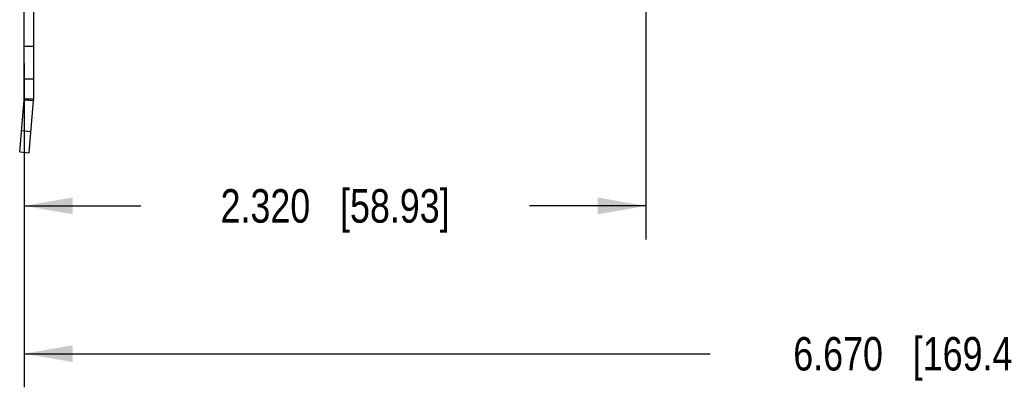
# Model space of a CAD drawing. Header units: inches. Extents: x 0.2 to 16.8, y 0.1 to 10.8.
# Tile 2 of 11: x 7.7 to 11.4, y 2.6 to 3.9. Entities that reach past the tile are written whole.
import ezdxf

# ---------------------------------------------------------------- set-up
doc = ezdxf.new("R2010")
doc.units = ezdxf.units.IN
doc.header["$LTSCALE"] = 0.935
doc.header["$MEASUREMENT"] = 0
doc.layers.get('0').update_dxf_attribs({"linetype": 'CONTINUOUS'})
doc.layers.add('DIMENSIONS', color=7, linetype='CONTINUOUS')
doc.styles.get("Standard").update_dxf_attribs({"font": 'txt', "width": 0.8})
doc.dimstyles.new('DIMSTYLE_1', dxfattribs={"dimtxt": 0.125, "dimasz": 0.18, "dimexe": 0.18, "dimexo": 0.0625, "dimgap": 0.09, "dimtad": 0, "dimtih": 1, "dimtoh": 1, "dimdec": 3, "dimzin": 4, "dimdsep": 46, "dimtxsty": 'STANDARD', "dimblk": '_FILLED', "dimblk1": '_FILLED', "dimblk2": '_FILLED', "dimcen": 0.09, "dimadec": 0, "dimazin": 0, "dimtp": 0.01, "dimtm": 0.01, "dimtfac": 1, "dimtdec": 3, "dimtofl": 0, "dimtmove": 0, "dimatfit": 3, "dimldrblk": '_FILLED', "dimfxl": 1, "dimtolj": 1, "dimtzin": 4, "dimarcsym": 0})

# ---------------------------------------------------------------- blocks, each defined once
blk = doc.blocks.new('_FILLED')
at = {"color": 0, "linetype": 'BYBLOCK'}
blk.add_solid([(0, 0), (-1, 0.174), (-1, -0.174)], dxfattribs=at)
blk = doc.blocks.new('*D1')
at = {"layer": 'DIMENSIONS', "color": 2, "linetype": 'CONTINUOUS'}
for p, q in [((14.3774, 4.4776), (14.3772, 2.5656)), ((7.7071, 3.7748), (7.707, 2.5661)), ((7.707, 2.6911), (10.2671, 2.6911)), ((14.3772, 2.6906), (11.8171, 2.6911))]:
    blk.add_line(p, q, dxfattribs=at)
at = {"layer": 'DIMENSIONS', "color": 2, "linetype": 'CONTINUOUS', "xscale": 0.18, "yscale": 0.18, "zscale": 0.18}
for p, rotation in [((7.707, 2.6911), 180), ((14.3772, 2.6906), 359.9875850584)]:
    blk.add_blockref('_FILLED', p, dxfattribs=dict(at, rotation=rotation))
at = {"layer": 'DIMENSIONS', "color": 2, "linetype": 'CONTINUOUS', "insert": (11.0421, 2.7533), "char_height": 0.125, "width": 1.425, "attachment_point": 2, "line_spacing_factor": 0.9}
blk.add_mtext('6.670{\\Ftxt.shx;\\W1.000000;\\H0.125000; }[169.42]', dxfattribs=at)
blk = doc.blocks.new('*D2')
at = {"layer": 'DIMENSIONS', "color": 2, "linetype": 'CONTINUOUS'}
for p, q in [((10.0274, 4.2691), (10.0273, 3.1176)), ((7.7071, 3.7748), (7.707, 3.1178)), ((7.7071, 3.2428), (8.1422, 3.2428)), ((10.0273, 3.2426), (9.5922, 3.2428))]:
    blk.add_line(p, q, dxfattribs=at)
at = {"layer": 'DIMENSIONS', "color": 2, "linetype": 'CONTINUOUS', "xscale": 0.18, "yscale": 0.18, "zscale": 0.18}
for p, rotation in [((7.7071, 3.2428), 180), ((10.0273, 3.2426), 359.9745910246)]:
    blk.add_blockref('_FILLED', p, dxfattribs=dict(at, rotation=rotation))
at = {"layer": 'DIMENSIONS', "color": 2, "linetype": 'CONTINUOUS', "insert": (8.8672, 3.3052), "char_height": 0.125, "width": 1.325, "attachment_point": 2, "line_spacing_factor": 0.9}
blk.add_mtext('2.320{\\Ftxt.shx;\\W1.000000;\\H0.125000; }[58.93]', dxfattribs=at)

msp = doc.modelspace()

# ---------------------------------------------------------------- linework, layer by layer
at = {"color": 7, "linetype": 'CONTINUOUS'}
for p, q in [((7.7071, 3.6422), (7.7075, 8.1262)), ((7.7421, 3.6422), (7.7425, 8.1262)), ((7.7421, 3.8373), (7.7071, 3.8373)), ((7.7421, 3.7162), (7.7071, 3.7162)), ((7.6899, 3.4439), (7.707, 3.6391)), ((7.707, 3.6391), (7.7418, 3.6361)), ((7.7071, 3.6422), (7.7421, 3.6422)), ((7.7247, 3.4408), (7.7418, 3.6361)), ((7.6968, 3.5236), (7.7317, 3.5205)), ((7.6899, 3.4439), (7.7247, 3.4408))]:
    msp.add_line(p, q, dxfattribs=at)
for radius in [0.035, 0.07]:
    msp.add_arc((7.6721, 3.6422), radius, 354.9952, 359.9952, dxfattribs=at)

# ---------------------------------------------------------------- dimensions: what is measured, and where the dimension line sits
at = {"layer": 'DIMENSIONS', "color": 2, "linetype": 'CONTINUOUS'}
for base, p2, picture, middle in [((14.3772, 2.6906), (14.3774, 4.4776), '*D1', (10.8921, 2.6908)), ((10.0273, 3.2426), (10.0274, 4.2691), '*D2', (8.7172, 3.2427))]:
    dim = msp.add_linear_dim(base=base, p1=(7.7071, 3.7748), p2=p2, angle=359.9952, dimstyle='DIMSTYLE_1', dxfattribs=at)
    dim.commit()
    dim.dimension.update_dxf_attribs({"geometry": picture, "text_midpoint": middle, "dimtype": 160})

doc.saveas('drawing.dxf')
